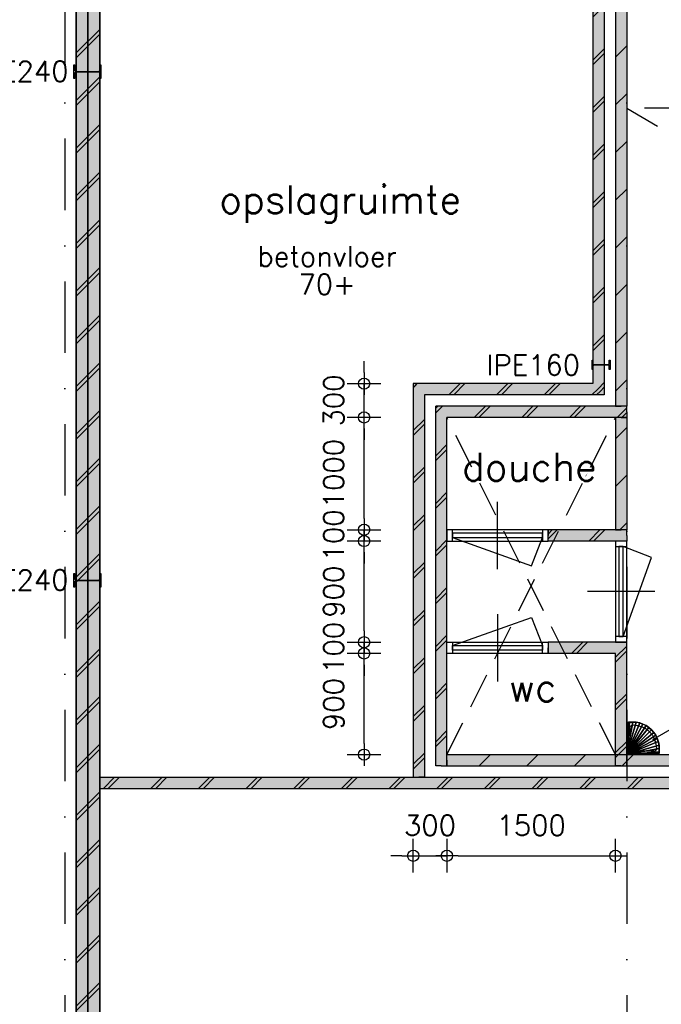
# Model space of a CAD drawing. Extents: x 0 to 139982, y -59400 to 0.
# Tile 11 of 20: x 68897 to 74608, y -43685 to -34926. Entities that reach past the tile are written whole.
import ezdxf
from ezdxf.enums import TextEntityAlignment as Align

# ---------------------------------------------------------------- set-up
doc = ezdxf.new("R2010")
doc.units = 0
doc.header["$LTSCALE"] = 100
doc.header["$MEASUREMENT"] = 0
doc.header["$PDMODE"] = 1
doc.header["$PDSIZE"] = -3
doc.linetypes.add('DASHDOT2', pattern=[12.7, 6.35, -3.175, 0, -3.175])
doc.linetypes.add('HIDDEN2', pattern=[4.7625, 3.175, -1.5875])
doc.layers.get('0').update_dxf_attribs({"linetype": 'CONTINUOUS'})
doc.layers.get('DEFPOINTS').update_dxf_attribs({"linetype": 'CONTINUOUS'})
for name, color, linetype in [('A--A21--_F123-', 9, 'CONTINUOUS'), ('A--L$7A-_STRAMIEN', 1, 'DASHDOT2'), ('A--L21--', 7, 'CONTINUOUS'), ('A--L21--_F---403', 24, 'CONTINUOUS'), ('A--L21--_F1---', 7, 'CONTINUOUS'), ('A--L21--_F123-', 1, 'CONTINUOUS'), ('A--L28--', 7, 'CONTINUOUS'), ('A--L28--_F1---', 1, 'HIDDEN2'), ('A--L31--_F123-', 7, 'CONTINUOUS'), ('A--L74--', 7, 'CONTINUOUS'), ('A--L74--_F---403', 24, 'CONTINUOUS'), ('A--L74--_F-23-', 7, 'CONTINUOUS'), ('A--L74--_F1---', 7, 'CONTINUOUS'), ('A--M$1A-_F123-_MAATV', 7, 'CONTINUOUS'), ('A--T$1A-_F123-_0_18MM', 1, 'CONTINUOUS'), ('A--T$1A-_F123-_0_25MM', 2, 'CONTINUOUS'), ('X--LP---_F1---', 9, 'CONTINUOUS'), ('X--LR---_CP', 7, 'CONTINUOUS')]:
    doc.layers.add(name, color=color, linetype=linetype)
doc.styles.add('0_18', font='ROMANS.shx', dxfattribs={"height": 180})
doc.styles.add('0_25', font='ROMANS.shx', dxfattribs={"height": 250})
doc.styles.add('MISO', font='ROMANS.shx')
doc.dimstyles.new('DLV18', dxfattribs={"dimscale": 100, "dimtxt": 1.8, "dimasz": 1, "dimexe": 0, "dimexo": 0, "dimgap": 0, "dimtad": 0, "dimdec": 0, "dimrnd": 1, "dimzin": 0, "dimtxsty": 'MISO', "dimblk1": '$DIMDLV', "dimblk2": '$DIMDLV', "dimsah": 1, "dimcen": 0, "dimse1": 1, "dimse2": 1, "dimclrd": 256, "dimclre": 256, "dimclrt": 1, "dimazin": 3, "dimtfac": 1, "dimtdec": 0, "dimtix": 1, "dimtmove": 0, "dimatfit": 3, "dimtvp": 1.5, "dimtolj": 1, "dimtzin": 0})

# ---------------------------------------------------------------- blocks, each defined once
blk = doc.blocks.new('$DIMDLV')
at = {"color": 0}
for p, q in [((0, -1.5), (0, 1.5)), ((-1, 0), (1, 0))]:
    blk.add_line(p, q, dxfattribs=at)
blk.add_circle((0, 0), 0.5, dxfattribs=at)
blk = doc.blocks.new('*D85')
at = {"layer": 'A--M$1A-_F123-_MAATV', "linetype": 'CONTINUOUS'}
blk.add_line((86400, -48863.9), (86400, -30963.9), dxfattribs=at)
at = {"layer": 'DEFPOINTS', "color": 0, "linetype": 'CONTINUOUS'}
for p in [(69400, -30863.9), (86400, -30863.9), (69400, -48963.9)]:
    blk.add_point(p, dxfattribs=at)
at = {"layer": 'A--M$1A-_F123-_MAATV', "linetype": 'CONTINUOUS', "xscale": 100, "yscale": 100, "zscale": 100}
for p, rotation in [((86400, -30863.9), 90), ((86400, -48963.9), 270)]:
    blk.add_blockref('$DIMDLV', p, dxfattribs=dict(at, rotation=rotation))
at = {"layer": 'A--M$1A-_F123-_MAATV', "color": 1, "linetype": 'CONTINUOUS', "insert": (86130, -39913.9), "char_height": 180, "attachment_point": 5, "rotation": 90, "style": 'MISO'}
blk.add_mtext('\\A1;18100', dxfattribs=at)
blk = doc.blocks.new('*D120')
at = {"layer": 'A--M$1A-_F123-_MAATV', "linetype": 'CONTINUOUS'}
blk.add_line((69710, -50263.9), (73900, -50263.9), dxfattribs=at)
at = {"layer": 'DEFPOINTS', "color": 0, "linetype": 'CONTINUOUS'}
for p in [(74000, -38184), (69610, -49063.9), (74000, -50263.9)]:
    blk.add_point(p, dxfattribs=at)
at = {"layer": 'A--M$1A-_F123-_MAATV', "linetype": 'CONTINUOUS', "xscale": 100, "yscale": 100, "zscale": 100, "rotation": 180}
blk.add_blockref('$DIMDLV', (69610, -50263.9), dxfattribs=at)
at = {"layer": 'A--M$1A-_F123-_MAATV', "linetype": 'CONTINUOUS', "xscale": 100, "yscale": 100, "zscale": 100}
blk.add_blockref('$DIMDLV', (74000, -50263.9), dxfattribs=at)
at = {"layer": 'A--M$1A-_F123-_MAATV', "color": 1, "linetype": 'CONTINUOUS', "insert": (71805, -49993.9), "char_height": 180, "attachment_point": 5, "style": 'MISO'}
blk.add_mtext('\\A1;4390', dxfattribs=at)
blk = doc.blocks.new('*D121')
at = {"layer": 'A--M$1A-_F123-_MAATV', "linetype": 'CONTINUOUS'}
for p, q in [((73900, -50263.9), (73800, -50263.9)), ((74000, -50263.9), (74300, -50263.9)), ((74400, -50263.9), (74500, -50263.9))]:
    blk.add_line(p, q, dxfattribs=at)
at = {"layer": 'DEFPOINTS', "color": 0, "linetype": 'CONTINUOUS'}
for p in [(74000, -38184), (74300, -39563.9), (74300, -50263.9)]:
    blk.add_point(p, dxfattribs=at)
at = {"layer": 'A--M$1A-_F123-_MAATV', "linetype": 'CONTINUOUS', "xscale": 100, "yscale": 100, "zscale": 100}
blk.add_blockref('$DIMDLV', (74000, -50263.9), dxfattribs=at)
at = {"layer": 'A--M$1A-_F123-_MAATV', "linetype": 'CONTINUOUS', "xscale": 100, "yscale": 100, "zscale": 100, "rotation": 180}
blk.add_blockref('$DIMDLV', (74300, -50263.9), dxfattribs=at)
at = {"layer": 'A--M$1A-_F123-_MAATV', "color": 1, "linetype": 'CONTINUOUS', "insert": (74150, -49993.9), "char_height": 180, "attachment_point": 5, "style": 'MISO'}
blk.add_mtext('\\A1;300', dxfattribs=at)
blk = doc.blocks.new('*D122')
at = {"layer": 'A--M$1A-_F123-_MAATV', "linetype": 'CONTINUOUS'}
blk.add_line((74400, -50263.9), (84200, -50263.9), dxfattribs=at)
at = {"layer": 'DEFPOINTS', "color": 0, "linetype": 'CONTINUOUS'}
for p in [(74300, -39563.9), (84300, -41463.9), (84300, -50263.9)]:
    blk.add_point(p, dxfattribs=at)
at = {"layer": 'A--M$1A-_F123-_MAATV', "linetype": 'CONTINUOUS', "xscale": 100, "yscale": 100, "zscale": 100, "rotation": 180}
blk.add_blockref('$DIMDLV', (74300, -50263.9), dxfattribs=at)
at = {"layer": 'A--M$1A-_F123-_MAATV', "linetype": 'CONTINUOUS', "xscale": 100, "yscale": 100, "zscale": 100}
blk.add_blockref('$DIMDLV', (84300, -50263.9), dxfattribs=at)
at = {"layer": 'A--M$1A-_F123-_MAATV', "color": 1, "linetype": 'CONTINUOUS', "insert": (79300, -49993.9), "char_height": 180, "attachment_point": 5, "style": 'MISO'}
blk.add_mtext('\\A1;10000', dxfattribs=at)
blk = doc.blocks.new('*D136')
at = {"layer": 'A--M$1A-_F123-_MAATV', "linetype": 'CONTINUOUS'}
blk.add_line((69710, -51463.9), (82700, -51463.9), dxfattribs=at)
at = {"layer": 'DEFPOINTS', "color": 0, "linetype": 'CONTINUOUS'}
for p in [(82800, -41763.9), (69610, -49063.9), (82800, -51463.9)]:
    blk.add_point(p, dxfattribs=at)
at = {"layer": 'A--M$1A-_F123-_MAATV', "linetype": 'CONTINUOUS', "xscale": 100, "yscale": 100, "zscale": 100, "rotation": 180}
blk.add_blockref('$DIMDLV', (69610, -51463.9), dxfattribs=at)
at = {"layer": 'A--M$1A-_F123-_MAATV', "linetype": 'CONTINUOUS', "xscale": 100, "yscale": 100, "zscale": 100}
blk.add_blockref('$DIMDLV', (82800, -51463.9), dxfattribs=at)
at = {"layer": 'A--M$1A-_F123-_MAATV', "color": 1, "linetype": 'CONTINUOUS', "insert": (76205, -51193.9), "char_height": 180, "attachment_point": 5, "style": 'MISO'}
blk.add_mtext('\\A1;13190', dxfattribs=at)
blk = doc.blocks.new('*U256')
at = {"layer": 'A--A21--_F123-', "linetype": 'CONTINUOUS'}
for p, q in [((32.1, -50), (132.1, 50)), ((74.5, -50), (174.5, 50)), ((456.1, -50), (556.1, 50)), ((498.5, -50), (598.5, 50)), ((880.1, -50), (980.1, 50)), ((922.5, -50), (1022.5, 50)), ((1304.1, -50), (1404.1, 50)), ((1346.5, -50), (1446.5, 50)), ((1728.1, -50), (1828.1, 50)), ((1770.5, -50), (1870.5, 50)), ((2152.1, -50), (2252.1, 50)), ((2194.5, -50), (2294.5, 50)), ((2576.1, -50), (2676.1, 50)), ((2618.5, -50), (2718.5, 50)), ((3000.1, -50), (3100.1, 50)), ((3042.5, -50), (3142.5, 50)), ((3424.1, -50), (3524.1, 50)), ((3466.5, -50), (3566.5, 50)), ((3848.1, -50), (3948.1, 50)), ((3890.5, -50), (3990.5, 50)), ((4272.1, -50), (4372.1, 50)), ((4314.5, -50), (4414.5, 50))]:
    blk.add_line(p, q, dxfattribs=at)
blk = doc.blocks.new('*U204')
at = {"layer": 'A--L21--_F1---', "color": 2, "linetype": 'CONTINUOUS'}
for points in [[(0, 0), (0, 50), (4440, 50), (4440, 50)], [(0, 0), (0, -50), (4440, -50), (4440, -50)]]:
    blk.add_lwpolyline(points, dxfattribs=at)
at = {"layer": 'X--LP---_F1---'}
for points in [[(0, 0), (0, 50), (4440, 0), (4440, 50)], [(4440, 0), (4440, -50), (0, 0), (0, -50)]]:
    blk.add_solid(points, dxfattribs=at)
blk.add_blockref('*U256', (0, 0))
blk = doc.blocks.new('*U255')
at = {"layer": 'A--A21--_F123-', "linetype": 'CONTINUOUS'}
for p, q in [((256.1, -50), (356.1, 50)), ((298.5, -50), (398.5, 50))]:
    blk.add_line(p, q, dxfattribs=at)
blk = doc.blocks.new('*U210')
at = {"layer": 'A--L21--_F1---', "color": 2, "linetype": 'CONTINUOUS'}
for points in [[(0, 50), (0, 50), (8750, 50), (8750, 0)], [(0, -50), (0, -50), (8750, -50), (8750, 0)]]:
    blk.add_lwpolyline(points, dxfattribs=at)
at = {"layer": 'X--LP---_F1---'}
for points in [[(0, 0), (0, 50), (8750, 0), (8750, 50)], [(8750, 0), (8750, -50), (0, 0), (0, -50)]]:
    blk.add_solid(points, dxfattribs=at)
at = {"layer": 'A--A21--_F123-'}
blk.add_blockref('*U255', (0, 0), dxfattribs=at)
blk = doc.blocks.new('*U264')
at = {"layer": 'A--A21--_F123-', "linetype": 'CONTINUOUS'}
for p, q in [((-50, -312.1), (50, -212.1)), ((-50, -354.5), (50, -254.5)), ((-50, -736.1), (50, -636.1)), ((-50, -778.5), (50, -678.5)), ((-50, -1160.1), (50, -1060.1)), ((-50, -1202.5), (50, -1102.5)), ((-50, -1584.1), (50, -1484.1)), ((-50, -1626.5), (50, -1526.5)), ((-50, -2008.1), (50, -1908.1)), ((-50, -2050.5), (50, -1950.5)), ((-50, -2432.1), (50, -2332.1)), ((-50, -2474.5), (50, -2374.5)), ((-50, -2856.1), (50, -2756.1)), ((-50, -2898.5), (50, -2798.5)), ((-50, -3280.1), (50, -3180.1)), ((-50, -3322.5), (50, -3222.5)), ((-50, -3704.1), (50, -3604.1)), ((-50, -3746.5), (50, -3646.5)), ((-50, -4128.1), (50, -4028.1)), ((-50, -4170.5), (50, -4070.5)), ((-50, -4552.1), (50, -4452.1)), ((-50, -4594.5), (50, -4494.5)), ((-50, -4976.1), (50, -4876.1)), ((-50, -5018.5), (50, -4918.5)), ((-4.9, -5355.1), (50, -5300.1)), ((16.3, -5376.3), (50, -5342.5))]:
    blk.add_line(p, q, dxfattribs=at)
blk = doc.blocks.new('*U213')
at = {"layer": 'A--L21--_F1---', "color": 2, "linetype": 'CONTINUOUS'}
for points in [[(0, 0), (-50, 0), (-50, -5310), (-50, -5310)], [(0, 0), (50, 0), (50, -5410), (50, -5410)]]:
    blk.add_lwpolyline(points, dxfattribs=at)
at = {"layer": 'X--LP---_F1---'}
for points in [[(0, -5360), (-50, -5310), (0, 0), (-50, 0)], [(0, 0), (50, 0), (0, -5360), (50, -5410)]]:
    blk.add_solid(points, dxfattribs=at)
at = {"layer": 'A--A21--_F123-'}
blk.add_blockref('*U264', (0, 0), dxfattribs=at)
blk = doc.blocks.new('*U261')
at = {"layer": 'A--A21--_F123-', "linetype": 'CONTINUOUS'}
for p, q in [((287.4, -50), (387.4, 50)), ((711.6, -50), (811.6, 50)), ((1135.9, -50), (1235.9, 50)), ((1560.2, -50), (1660.2, 50))]:
    blk.add_line(p, q, dxfattribs=at)
blk = doc.blocks.new('*U214')
at = {"layer": 'A--L21--_F1---', "color": 2, "linetype": 'CONTINUOUS'}
for points in [[(0, 0), (0, 50), (10100, 50), (10100, 0)], [(0, 0), (0, -50), (10100, -50), (10100, 0)]]:
    blk.add_lwpolyline(points, dxfattribs=at)
at = {"layer": 'X--LP---_F1---'}
for points in [[(0, 0), (0, 50), (10100, 0), (10100, 50)], [(10100, 0), (10100, -50), (0, 0), (0, -50)]]:
    blk.add_solid(points, dxfattribs=at)
at = {"layer": 'A--A21--_F123-'}
blk.add_blockref('*U261', (0, 0), dxfattribs=at)
blk = doc.blocks.new('*U265')
at = {"layer": 'A--A21--_F123-', "linetype": 'CONTINUOUS'}
for p, q in [((-50, -190.3), (50, -90.3)), ((-50, -614.6), (50, -514.6)), ((-11.2, -1000), (50, -938.8))]:
    blk.add_line(p, q, dxfattribs=at)
blk = doc.blocks.new('*U215')
at = {"layer": 'A--L21--_F1---', "color": 2, "linetype": 'CONTINUOUS'}
for points in [[(0, 0), (-50, 0), (-50, -1000), (0, -1000)], [(0, 0), (50, 0), (50, -1000), (0, -1000)]]:
    blk.add_lwpolyline(points, dxfattribs=at)
at = {"layer": 'X--LP---_F1---'}
for points in [[(0, -1000), (-50, -1000), (0, 0), (-50, 0)], [(0, 0), (50, 0), (0, -1000), (50, -1000)]]:
    blk.add_solid(points, dxfattribs=at)
at = {"layer": 'A--A21--_F123-'}
blk.add_blockref('*U265', (0, 0), dxfattribs=at)
blk = doc.blocks.new('*D216')
at = {"layer": 'A--M$1A-_F123-_MAATV'}
for p, q in [((72300, -42363.9), (72200, -42363.9)), ((72400, -42363.9), (72700, -42363.9)), ((72800, -42363.9), (72900, -42363.9))]:
    blk.add_line(p, q, dxfattribs=at)
at = {"layer": 'DEFPOINTS', "color": 0}
for p in [(72700, -41463.9), (72400, -41663.9), (72700, -42363.9)]:
    blk.add_point(p, dxfattribs=at)
at = {"layer": 'A--M$1A-_F123-_MAATV', "xscale": 100, "yscale": 100, "zscale": 100}
blk.add_blockref('$DIMDLV', (72400, -42363.9), dxfattribs=at)
at = {"layer": 'A--M$1A-_F123-_MAATV', "xscale": 100, "yscale": 100, "zscale": 100, "rotation": 180}
blk.add_blockref('$DIMDLV', (72700, -42363.9), dxfattribs=at)
at = {"layer": 'A--M$1A-_F123-_MAATV', "color": 1, "insert": (72550, -42093.9), "char_height": 180, "attachment_point": 5, "style": 'MISO'}
blk.add_mtext('\\A1;300', dxfattribs=at)
blk = doc.blocks.new('*D217')
at = {"layer": 'A--M$1A-_F123-_MAATV'}
blk.add_line((72800, -42363.9), (74100, -42363.9), dxfattribs=at)
at = {"layer": 'DEFPOINTS', "color": 0}
for p in [(74200, -40563.9), (72700, -41463.9), (74200, -42363.9)]:
    blk.add_point(p, dxfattribs=at)
at = {"layer": 'A--M$1A-_F123-_MAATV', "xscale": 100, "yscale": 100, "zscale": 100, "rotation": 180}
blk.add_blockref('$DIMDLV', (72700, -42363.9), dxfattribs=at)
at = {"layer": 'A--M$1A-_F123-_MAATV', "xscale": 100, "yscale": 100, "zscale": 100}
blk.add_blockref('$DIMDLV', (74200, -42363.9), dxfattribs=at)
at = {"layer": 'A--M$1A-_F123-_MAATV', "color": 1, "insert": (73450, -42093.9), "char_height": 180, "attachment_point": 5, "style": 'MISO'}
blk.add_mtext('\\A1;1500', dxfattribs=at)
blk = doc.blocks.new('*U219')
at = {"layer": 'A--A21--_F123-', "linetype": 'CONTINUOUS'}
for p, q in [((-50, 965.9), (50, 1065.9)), ((-50, 923.5), (50, 1023.5)), ((-50, 541.9), (50, 641.9)), ((-50, 499.5), (50, 599.5)), ((-50, 117.9), (50, 217.9)), ((-50, 75.5), (50, 175.5))]:
    blk.add_line(p, q, dxfattribs=at)
blk = doc.blocks.new('*U218')
at = {"layer": 'A--L21--_F1---', "color": 2, "linetype": 'CONTINUOUS'}
for points in [[(0, 0), (50, 0), (50, 1100), (50, 1100)], [(0, 0), (-50, 0), (-50, 1000), (-50, 1000)]]:
    blk.add_lwpolyline(points, dxfattribs=at)
at = {"layer": 'X--LP---_F1---'}
for points in [[(0, 1050), (50, 1100), (0, 0), (50, 0)], [(0, 0), (-50, 0), (0, 1050), (-50, 1000)]]:
    blk.add_solid(points, dxfattribs=at)
at = {"layer": 'A--A21--_F123-'}
blk.add_blockref('*U219', (0, 0), dxfattribs=at)
blk = doc.blocks.new('*U268')
at = {"layer": 'A--A21--_F123-', "linetype": 'CONTINUOUS'}
for p, q in [((-50, 3181.9), (-40.9, 3190.9)), ((-50, 3139.5), (-19.7, 3169.7)), ((-50, 2757.9), (50, 2857.9)), ((-50, 2715.5), (50, 2815.5)), ((-50, 2333.9), (50, 2433.9)), ((-50, 2291.5), (50, 2391.5)), ((-50, 1909.9), (50, 2009.9)), ((-50, 1867.5), (50, 1967.5)), ((-50, 1485.9), (50, 1585.9)), ((-50, 1443.5), (50, 1543.5)), ((-50, 1061.9), (50, 1161.9)), ((-50, 1019.5), (50, 1119.5)), ((-50, 637.9), (50, 737.9)), ((-50, 595.5), (50, 695.5)), ((-50, 213.9), (50, 313.9)), ((-50, 171.5), (50, 271.5))]:
    blk.add_line(p, q, dxfattribs=at)
blk = doc.blocks.new('*U220')
at = {"layer": 'A--L21--_F1---', "color": 2, "linetype": 'CONTINUOUS'}
for points in [[(0, 0), (-50, 0), (-50, 3200), (-50, 3200)], [(0, 0), (50, 0), (50, 3100), (50, 3100)]]:
    blk.add_lwpolyline(points, dxfattribs=at)
at = {"layer": 'X--LP---_F1---'}
for points in [[(0, 0), (-50, 0), (0, 3150), (-50, 3200)], [(0, 3150), (50, 3100), (0, 0), (50, 0)]]:
    blk.add_solid(points, dxfattribs=at)
at = {"layer": 'A--A21--_F123-'}
blk.add_blockref('*U268', (0, 0), dxfattribs=at)
blk = doc.blocks.new('*U222')
at = {"layer": 'A--A21--_F123-', "linetype": 'CONTINUOUS'}
for p, q in [((-439.9, -50), (-339.9, 50)), ((-397.5, -50), (-297.5, 50))]:
    blk.add_line(p, q, dxfattribs=at)
blk = doc.blocks.new('*U221')
at = {"layer": 'A--L21--_F1---', "color": 2, "linetype": 'CONTINUOUS'}
for points in [[(50, 50), (50, 50), (-650, 50), (-650, 0)], [(-50, -50), (-50, -50), (-650, -50), (-650, 0)]]:
    blk.add_lwpolyline(points, dxfattribs=at)
at = {"layer": 'X--LP---_F1---'}
for points in [[(0, 0), (50, 50), (-650, 0), (-650, 50)], [(-650, 0), (-650, -50), (0, 0), (-50, -50)]]:
    blk.add_solid(points, dxfattribs=at)
at = {"layer": 'A--A21--_F123-'}
blk.add_blockref('*U222', (0, 0), dxfattribs=at)
blk = doc.blocks.new('Q070046-')
at = {"layer": 'A--L74--_F-23-', "color": 1, "linetype": 'CONTINUOUS'}
for p, q in [((83.6, -83.6), (20, -20)), ((20, -90.7), (20, -20)), ((20, -20), (90.7, -20))]:
    blk.add_line(p, q, dxfattribs=at)
for points in [[(0, 0), (265, 0, -0.41), (290, -25), (290, -55, -0.41), (55, -290), (25, -290, -0.41), (0, -265)], [(30, -30), (240, -30, -0.41), (265, -55, -0.41), (55, -265, -0.41), (30, -240)]]:
    blk.add_lwpolyline(points, format="xyb", close=True, dxfattribs=at)
at = {"layer": 'A--L74--_F-23-', "color": 255}
blk.add_circle((0, 0), 0.0123, dxfattribs=at)
at = {"layer": 'A--L74--_F1---', "color": 1, "linetype": 'CONTINUOUS'}
for points in [[(0, 0), (265, 0, -0.41), (290, -25), (290, -55, -0.41), (55, -290), (25, -290, -0.41), (0, -265)], [(30, -30), (240, -30, -0.41), (265, -55, -0.41), (55, -265, -0.41), (30, -240)]]:
    blk.add_lwpolyline(points, format="xyb", close=True, dxfattribs=at)
at = {"layer": 'X--LR---_CP'}
for p in [(300, 0), (0, -300), (0, -300)]:
    blk.add_point(p, dxfattribs=at)
at = {"layer": 'A--L74--_F---403', "linetype": 'CONTINUOUS'}
mesh = blk.add_polyface(dxfattribs=at)
corners = [(0, 0, 650), (265, 0, 650), (268.3, -0.2, 650), (271.5, -0.9, 650), (274.5, -2, 650), (277.5, -3.4, 650), (280.2, -5.2, 650), (282.6, -7.4, 650), (284.8, -9.8, 650), (286.6, -12.5, 650), (288, -15.5, 650), (289.1, -18.5, 650), (289.8, -21.7, 650), (290, -25, 650), (290, -55, 650), (287.8, -85.6, 650), (281.6, -115.7, 650), (271.7, -144.7, 650), (258, -172.1, 650), (240.9, -197.6, 650), (220.7, -220.7, 650), (197.6, -240.9, 650), (172.1, -258, 650), (144.7, -271.7, 650), (115.7, -281.6, 650), (85.6, -287.8, 650), (55, -290, 650), (25, -290, 650), (21.7, -289.8, 650), (18.5, -289.1, 650), (15.5, -288, 650), (12.5, -286.6, 650), (9.8, -284.8, 650), (7.4, -282.6, 650), (5.2, -280.2, 650), (3.4, -277.5, 650), (2, -274.5, 650), (0.9, -271.5, 650), (0.2, -268.3, 650), (0, -265, 650), (0, 0, 850), (265, 0, 850), (268.3, -0.2, 850), (271.5, -0.9, 850), (274.5, -2, 850), (277.5, -3.4, 850), (280.2, -5.2, 850), (282.6, -7.4, 850), (284.8, -9.8, 850), (286.6, -12.5, 850), (288, -15.5, 850), (289.1, -18.5, 850), (289.8, -21.7, 850), (290, -25, 850), (290, -55, 850), (287.8, -85.6, 850), (281.6, -115.7, 850), (271.7, -144.7, 850), (258, -172.1, 850), (240.9, -197.6, 850), (220.7, -220.7, 850), (197.6, -240.9, 850), (172.1, -258, 850), (144.7, -271.7, 850), (115.7, -281.6, 850), (85.6, -287.8, 850), (55, -290, 850), (25, -290, 850), (21.7, -289.8, 850), (18.5, -289.1, 850), (15.5, -288, 850), (12.5, -286.6, 850), (9.8, -284.8, 850), (7.4, -282.6, 850), (5.2, -280.2, 850), (3.4, -277.5, 850), (2, -274.5, 850), (0.9, -271.5, 850), (0.2, -268.3, 850), (0, -265, 850)]
mesh.append_faces([[corners[k] for k in face] for face in [(0, 1, 41, 40), (1, 2, 42, 41), (2, 3, 43, 42), (3, 4, 44, 43), (4, 5, 45, 44), (5, 6, 46, 45), (6, 7, 47, 46), (7, 8, 48, 47), (8, 9, 49, 48), (9, 10, 50, 49), (10, 11, 51, 50), (11, 12, 52, 51), (12, 13, 53, 52), (13, 14, 54, 53), (14, 15, 55, 54), (15, 16, 56, 55), (16, 17, 57, 56), (17, 18, 58, 57), (18, 19, 59, 58), (19, 20, 60, 59), (20, 21, 61, 60), (21, 22, 62, 61), (22, 23, 63, 62), (23, 24, 64, 63), (24, 25, 65, 64), (25, 26, 66, 65), (26, 27, 67, 66), (27, 28, 68, 67), (28, 29, 69, 68), (29, 30, 70, 69), (30, 31, 71, 70), (31, 32, 72, 71), (32, 33, 73, 72), (33, 34, 74, 73), (34, 35, 75, 74), (35, 36, 76, 75), (36, 37, 77, 76), (37, 38, 78, 77), (38, 39, 79, 78), (39, 0, 40, 79)]])
mesh.append_faces([[corners[k] for k in face] for face in [(0, 1, 2, 2), (0, 2, 3, 3), (0, 3, 4, 4), (0, 4, 5, 5), (0, 5, 6, 6), (0, 6, 7, 7), (0, 7, 8, 8), (0, 8, 9, 9), (0, 9, 10, 10), (0, 10, 11, 11), (0, 11, 12, 12), (0, 12, 13, 13), (0, 13, 14, 14), (0, 14, 15, 15), (0, 15, 16, 16), (0, 16, 17, 17), (0, 17, 18, 18), (0, 18, 19, 19), (0, 19, 20, 20), (0, 20, 21, 21), (0, 21, 22, 22), (0, 22, 23, 23), (0, 23, 24, 24), (0, 24, 25, 25), (0, 25, 26, 26), (0, 26, 27, 27), (0, 27, 28, 28), (0, 28, 29, 29), (0, 29, 30, 30), (0, 30, 31, 31), (0, 31, 32, 32), (0, 32, 33, 33), (0, 33, 34, 34), (0, 34, 35, 35), (0, 35, 36, 36), (0, 36, 37, 37), (0, 37, 38, 38), (0, 38, 39, 39), (40, 41, 42, 42), (40, 42, 43, 43), (40, 43, 44, 44), (40, 44, 45, 45), (40, 45, 46, 46), (40, 46, 47, 47), (40, 47, 48, 48), (40, 48, 49, 49), (40, 49, 50, 50), (40, 50, 51, 51), (40, 51, 52, 52), (40, 52, 53, 53), (40, 53, 54, 54), (40, 54, 55, 55), (40, 55, 56, 56), (40, 56, 57, 57), (40, 57, 58, 58), (40, 58, 59, 59), (40, 59, 60, 60), (40, 60, 61, 61), (40, 61, 62, 62), (40, 62, 63, 63), (40, 63, 64, 64), (40, 64, 65, 65), (40, 65, 66, 66), (40, 66, 67, 67), (40, 67, 68, 68), (40, 68, 69, 69), (40, 69, 70, 70), (40, 70, 71, 71), (40, 71, 72, 72), (40, 72, 73, 73), (40, 73, 74, 74), (40, 74, 75, 75), (40, 75, 76, 76), (40, 76, 77, 77), (40, 77, 78, 78), (40, 78, 79, 79)]], dxfattribs={"vtx0": -1, "vtx1": -1, "vtx2": -1, "vtx3": -1})
blk = doc.blocks.new('QD20563-')
at = {"layer": 'A--L28--_F1---', "color": 2, "linetype": 'CONTINUOUS'}
blk.add_lwpolyline([(41, -80), (-41, -80), (-41, -72.6), (-9.5, -72.6, 0.414214), (-2.5, -65.6), (-2.5, 65.6, 0.414214), (-9.5, 72.6), (-41, 72.6), (-41, 80), (41, 80), (41, 72.6), (9.5, 72.6, 0.414214), (2.5, 65.6), (2.5, -65.6, 0.414214), (9.5, -72.6), (41, -72.6)], format="xyb", close=True, dxfattribs=at)
at = {"layer": 'X--LR---_CP', "color": 4, "linetype": 'CONTINUOUS'}
for p in [(-2.5, 0), (0, 0), (2.5, 0)]:
    blk.add_point(p, dxfattribs=at)
blk = doc.blocks.new('*U253')
at = {"layer": 'A--A21--_F123-', "linetype": 'CONTINUOUS'}
for p, q in [((-105, -4458.1), (105, -4248.1)), ((-105, -4500.5), (105, -4290.5)), ((-105, -4882.1), (105, -4672.1)), ((-105, -4924.5), (105, -4714.5)), ((-105, -5306.1), (105, -5096.1)), ((-105, -5348.5), (105, -5138.5)), ((-105, -5730.1), (105, -5520.1)), ((-105, -5772.5), (105, -5562.5)), ((-105, -6154.1), (105, -5944.1)), ((-105, -6196.5), (105, -5986.5)), ((-105, -6578.1), (105, -6368.1)), ((-105, -6620.5), (105, -6410.5)), ((-105, -7002.1), (105, -6792.1)), ((-105, -7044.5), (105, -6834.5)), ((-105, -7426.1), (105, -7216.1)), ((-105, -7468.5), (105, -7258.5)), ((-105, -7850.1), (105, -7640.1)), ((-105, -7892.5), (105, -7682.5)), ((-105, -8274.1), (105, -8064.1)), ((-105, -8316.5), (105, -8106.5)), ((-105, -8698.1), (105, -8488.1)), ((-105, -8740.5), (105, -8530.5)), ((-105, -9122.1), (105, -8912.1)), ((-105, -9164.5), (105, -8954.5)), ((-105, -9546.1), (105, -9336.1)), ((-105, -9588.5), (105, -9378.5)), ((-105, -9970.1), (105, -9760.1)), ((-105, -10012.5), (105, -9802.5)), ((-105, -10394.1), (105, -10184.1)), ((-105, -10436.5), (105, -10226.5)), ((-105, -10818.1), (105, -10608.1)), ((-105, -10860.5), (105, -10650.5)), ((-105, -11242.1), (105, -11032.1)), ((-105, -11284.5), (105, -11074.5)), ((-105, -11666.1), (105, -11456.1)), ((-105, -11708.5), (105, -11498.5)), ((-105, -12090.1), (105, -11880.1)), ((-105, -12132.5), (105, -11922.5)), ((-105, -12514.1), (105, -12304.1)), ((-105, -12556.5), (105, -12346.5)), ((-105, -12938.1), (105, -12728.1)), ((-105, -12980.5), (105, -12770.5))]:
    blk.add_line(p, q, dxfattribs=at)
blk = doc.blocks.new('*U251')
at = {"layer": 'A--L21--_F1---', "color": 2, "linetype": 'CONTINUOUS'}
for points in [[(0, 0), (-105, 0), (-105, -18200), (-105, -18200)], [(0, 0), (105, 0), (105, -18300), (105, -18300)]]:
    blk.add_lwpolyline(points, dxfattribs=at)
at = {"layer": 'X--LP---_F1---'}
for points in [[(0, -18250), (-105, -18200), (0, 0), (-105, 0)], [(0, 0), (105, 0), (0, -18250), (105, -18300)]]:
    blk.add_solid(points, dxfattribs=at)
at = {"layer": 'A--A21--_F123-'}
blk.add_blockref('*U253', (0, 0), dxfattribs=at)
at = {"layer": 'A--L21--_F---403'}
mesh = blk.add_polyface(dxfattribs=at)
corners = [(0, 0), (105, 0), (105, -18300), (0, -18250), (-105, -18200), (-105, 0), (0, 0), (105, 0), (105, -18300), (0, -18250), (-105, -18200), (-105, 0)]
mesh.append_faces([[corners[k] for k in face] for face in [(1, 7, 8, 2), (11, 5, 4, 10)]])
mesh.append_faces([[corners[k] for k in face] for face in [(0, 1, 7, 6), (2, 3, 9, 8), (3, 9, 10, 4), (5, 11, 6, 0)]], dxfattribs={"vtx0": -1, "vtx1": -1, "vtx2": -1, "vtx3": -1})
mesh.append_faces([[corners[k] for k in face] for face in [(5, 0, 3, 4), (11, 6, 9, 10)]], dxfattribs={"vtx1": -1})
mesh.append_faces([[corners[k] for k in face] for face in [(0, 1, 2, 3), (6, 7, 8, 9)]], dxfattribs={"vtx3": -1})
blk = doc.blocks.new('QD20567-')
at = {"layer": 'A--L28--_F1---', "color": 2, "linetype": 'CONTINUOUS'}
blk.add_lwpolyline([(60, -120), (-60, -120), (-60, -110.2), (-10.1, -110.2, 0.414214), (-3.1, -103.2), (-3.1, 103.2, 0.414214), (-10.1, 110.2), (-60, 110.2), (-60, 120), (60, 120), (60, 110.2), (10.1, 110.2, 0.414214), (3.1, 103.2), (3.1, -103.2, 0.414214), (10.1, -110.2), (60, -110.2)], format="xyb", close=True, dxfattribs=at)
at = {"layer": 'X--LR---_CP', "color": 4, "linetype": 'CONTINUOUS'}
for p in [(-3.1, 0), (0, 0), (3.1, 0)]:
    blk.add_point(p, dxfattribs=at)
blk = doc.blocks.new('*U269')
at = {"layer": 'A--A21--_F123-', "linetype": 'CONTINUOUS'}
for p, q in [((-1631.7, 31.7), (-1613.5, 50)), ((-1331.9, -50), (-1231.9, 50)), ((-1289.5, -50), (-1189.5, 50)), ((-907.9, -50), (-807.9, 50)), ((-865.5, -50), (-765.5, 50)), ((-483.9, -50), (-383.9, 50)), ((-441.5, -50), (-341.5, 50)), ((-59.9, -50), (-4.9, 4.9)), ((-17.5, -50), (16.3, -16.3))]:
    blk.add_line(p, q, dxfattribs=at)
blk = doc.blocks.new('*U257')
at = {"layer": 'A--L21--_F1---', "color": 2, "linetype": 'CONTINUOUS'}
for points in [[(-50, 50), (-50, 50), (-1650, 50), (-1650, 50)], [(50, -50), (50, -50), (-1550, -50), (-1550, -50)]]:
    blk.add_lwpolyline(points, dxfattribs=at)
at = {"layer": 'X--LP---_F1---'}
for points in [[(-1600, 0), (-1650, 50), (0, 0), (-50, 50)], [(0, 0), (50, -50), (-1600, 0), (-1550, -50)]]:
    blk.add_solid(points, dxfattribs=at)
at = {"layer": 'A--A21--_F123-'}
blk.add_blockref('*U269', (0, 0), dxfattribs=at)
blk = doc.blocks.new('*U267')
at = {"layer": 'A--A21--_F123-', "linetype": 'CONTINUOUS'}
for p, q in [((-1690.9, 40.9), (-1681.9, 50)), ((-1669.7, 19.7), (-1639.5, 50)), ((-1357.9, -50), (-1257.9, 50)), ((-1315.5, -50), (-1215.5, 50)), ((-933.9, -50), (-833.9, 50)), ((-891.5, -50), (-791.5, 50)), ((-509.9, -50), (-409.9, 50)), ((-467.5, -50), (-367.5, 50)), ((-85.9, -50), (0, 35.9)), ((-43.5, -50), (0, -6.5))]:
    blk.add_line(p, q, dxfattribs=at)
blk = doc.blocks.new('*U258')
at = {"layer": 'A--L21--_F1---', "color": 2, "linetype": 'CONTINUOUS'}
for points in [[(0, 0), (0, 50), (-1700, 50), (-1700, 50)], [(0, 0), (0, -50), (-1600, -50), (-1600, -50)]]:
    blk.add_lwpolyline(points, dxfattribs=at)
at = {"layer": 'X--LP---_F1---'}
for points in [[(-1650, 0), (-1700, 50), (0, 0), (0, 50)], [(0, 0), (0, -50), (-1650, 0), (-1600, -50)]]:
    blk.add_solid(points, dxfattribs=at)
at = {"layer": 'A--A21--_F123-'}
blk.add_blockref('*U267', (0, 0), dxfattribs=at)
blk = doc.blocks.new('*U260')
at = {"layer": 'A--A21--_F123-', "linetype": 'CONTINUOUS'}
for p, q in [((-700, 11.9), (-661.9, 50)), ((-700, -30.5), (-619.5, 50)), ((-337.9, -50), (-237.9, 50)), ((-295.5, -50), (-195.5, 50))]:
    blk.add_line(p, q, dxfattribs=at)
blk = doc.blocks.new('*U259')
at = {"layer": 'A--L21--_F1---', "color": 2, "linetype": 'CONTINUOUS'}
for points in [[(0, 0), (0, 50), (-700, 50), (-700, 0)], [(0, 0), (0, -50), (-700, -50), (-700, 0)]]:
    blk.add_lwpolyline(points, dxfattribs=at)
at = {"layer": 'X--LP---_F1---'}
for points in [[(0, 0), (0, 50), (-700, 0), (-700, 50)], [(-700, 0), (-700, -50), (0, 0), (0, -50)]]:
    blk.add_solid(points, dxfattribs=at)
at = {"layer": 'A--A21--_F123-'}
blk.add_blockref('*U260', (0, 0), dxfattribs=at)
blk = doc.blocks.new('*U263')
at = {"layer": 'A--A21--_F123-', "linetype": 'CONTINUOUS'}
for p, q in [((-50, -284.9), (50, -184.9)), ((-50, -709.1), (50, -609.1)), ((-50, -1133.4), (50, -1033.4)), ((-50, -1557.7), (50, -1457.7)), ((-50, -1981.9), (50, -1881.9)), ((-50, -2406.2), (50, -2306.2)), ((-50, -2830.5), (50, -2730.5)), ((-50, -3254.7), (50, -3154.7)), ((-50, -3679), (50, -3579)), ((-50, -4103.3), (50, -4003.3)), ((-50, -4527.5), (50, -4427.5)), ((-50, -4951.8), (50, -4851.8)), ((-50, -5376.1), (50, -5276.1))]:
    blk.add_line(p, q, dxfattribs=at)
blk = doc.blocks.new('*U262')
at = {"layer": 'A--L21--_F1---', "color": 2, "linetype": 'CONTINUOUS'}
for points in [[(0, 0), (-50, 0), (-50, -5510), (0, -5510)], [(0, 0), (50, 0), (50, -5510), (0, -5510)]]:
    blk.add_lwpolyline(points, dxfattribs=at)
at = {"layer": 'X--LP---_F1---'}
for points in [[(0, -5510), (-50, -5510), (0, 0), (-50, 0)], [(0, 0), (50, 0), (0, -5510), (50, -5510)]]:
    blk.add_solid(points, dxfattribs=at)
at = {"layer": 'A--A21--_F123-'}
blk.add_blockref('*U263', (0, 0), dxfattribs=at)
blk = doc.blocks.new('*U270')
at = {"layer": 'A--A21--_F123-', "linetype": 'CONTINUOUS'}
for p, q in [((-50, 13.5), (-31.7, 31.7)), ((-50, -368.1), (50, -268.1)), ((-50, -410.5), (50, -310.5)), ((-50, -792.1), (50, -692.1)), ((-50, -834.5), (50, -734.5)), ((-50, -1216.1), (50, -1116.1)), ((-50, -1258.5), (50, -1158.5)), ((-50, -1640.1), (50, -1540.1)), ((-50, -1682.5), (50, -1582.5)), ((-50, -2064.1), (50, -1964.1)), ((-50, -2106.5), (50, -2006.5)), ((-50, -2488.1), (50, -2388.1)), ((-50, -2530.5), (50, -2430.5)), ((-50, -2912.1), (50, -2812.1)), ((-50, -2954.5), (50, -2854.5)), ((-50, -3336.1), (50, -3236.1)), ((-50, -3378.5), (50, -3278.5))]:
    blk.add_line(p, q, dxfattribs=at)
blk = doc.blocks.new('*U266')
at = {"layer": 'A--L21--_F1---', "color": 2, "linetype": 'CONTINUOUS'}
for points in [[(-50, 50), (-50, 50), (-50, -3450), (0, -3450)], [(50, -50), (50, -50), (50, -3450), (0, -3450)]]:
    blk.add_lwpolyline(points, dxfattribs=at)
at = {"layer": 'X--LP---_F1---'}
for points in [[(0, -3450), (-50, -3450), (0, 0), (-50, 50)], [(0, 0), (50, -50), (0, -3450), (50, -3450)]]:
    blk.add_solid(points, dxfattribs=at)
at = {"layer": 'A--A21--_F123-'}
blk.add_blockref('*U270', (0, 0), dxfattribs=at)
blk = doc.blocks.new('*D271')
at = {"layer": 'A--M$1A-_F123-_MAATV'}
blk.add_line((71962.8, -41363.9), (71962.8, -40663.9), dxfattribs=at)
at = {"layer": 'DEFPOINTS', "color": 0}
for p in [(71962.8, -40563.9), (72700, -40563.9), (72700, -41463.9)]:
    blk.add_point(p, dxfattribs=at)
at = {"layer": 'A--M$1A-_F123-_MAATV', "xscale": 100, "yscale": 100, "zscale": 100}
for p, rotation in [((71962.8, -40563.9), 90), ((71962.8, -41463.9), 270)]:
    blk.add_blockref('$DIMDLV', p, dxfattribs=dict(at, rotation=rotation))
at = {"layer": 'A--M$1A-_F123-_MAATV', "color": 1, "insert": (71692.8, -41013.9), "char_height": 180, "attachment_point": 5, "rotation": 90, "style": 'MISO'}
blk.add_mtext('\\A1;900', dxfattribs=at)
blk = doc.blocks.new('*D272')
at = {"layer": 'A--M$1A-_F123-_MAATV'}
blk.add_line((71962.8, -40363.9), (71962.8, -39663.9), dxfattribs=at)
at = {"layer": 'DEFPOINTS', "color": 0}
for p in [(71962.8, -39563.9), (72750, -39563.9), (72750, -40463.9)]:
    blk.add_point(p, dxfattribs=at)
at = {"layer": 'A--M$1A-_F123-_MAATV', "xscale": 100, "yscale": 100, "zscale": 100}
for p, rotation in [((71962.8, -39563.9), 90), ((71962.8, -40463.9), 270)]:
    blk.add_blockref('$DIMDLV', p, dxfattribs=dict(at, rotation=rotation))
at = {"layer": 'A--M$1A-_F123-_MAATV', "color": 1, "insert": (71692.8, -40013.9), "char_height": 180, "attachment_point": 5, "rotation": 90, "style": 'MISO'}
blk.add_mtext('\\A1;900', dxfattribs=at)
blk = doc.blocks.new('*D273')
at = {"layer": 'A--M$1A-_F123-_MAATV'}
for p, q in [((71962.8, -40363.9), (71962.8, -40263.9)), ((71962.8, -40563.9), (71962.8, -40463.9)), ((71962.8, -40663.9), (71962.8, -40763.9))]:
    blk.add_line(p, q, dxfattribs=at)
at = {"layer": 'DEFPOINTS', "color": 0}
for p in [(71962.8, -40463.9), (72750, -40463.9), (72750, -40563.9)]:
    blk.add_point(p, dxfattribs=at)
at = {"layer": 'A--M$1A-_F123-_MAATV', "xscale": 100, "yscale": 100, "zscale": 100}
for p, rotation in [((71962.8, -40463.9), 270), ((71962.8, -40563.9), 90)]:
    blk.add_blockref('$DIMDLV', p, dxfattribs=dict(at, rotation=rotation))
at = {"layer": 'A--M$1A-_F123-_MAATV', "color": 1, "insert": (71692.8, -40513.9), "char_height": 180, "attachment_point": 5, "rotation": 90, "style": 'MISO'}
blk.add_mtext('\\A1;100', dxfattribs=at)
blk = doc.blocks.new('*D274')
at = {"layer": 'A--M$1A-_F123-_MAATV'}
for p, q in [((71962.8, -39363.9), (71962.8, -39263.9)), ((71962.8, -39563.9), (71962.8, -39463.9)), ((71962.8, -39663.9), (71962.8, -39763.9))]:
    blk.add_line(p, q, dxfattribs=at)
at = {"layer": 'DEFPOINTS', "color": 0}
for p in [(71962.8, -39463.9), (72750, -39463.9), (72750, -39563.9)]:
    blk.add_point(p, dxfattribs=at)
at = {"layer": 'A--M$1A-_F123-_MAATV', "xscale": 100, "yscale": 100, "zscale": 100}
for p, rotation in [((71962.8, -39463.9), 270), ((71962.8, -39563.9), 90)]:
    blk.add_blockref('$DIMDLV', p, dxfattribs=dict(at, rotation=rotation))
at = {"layer": 'A--M$1A-_F123-_MAATV', "color": 1, "insert": (71692.8, -39513.9), "char_height": 180, "attachment_point": 5, "rotation": 90, "style": 'MISO'}
blk.add_mtext('\\A1;100', dxfattribs=at)
blk = doc.blocks.new('*D275')
at = {"layer": 'A--M$1A-_F123-_MAATV'}
blk.add_line((71962.8, -39363.9), (71962.8, -38563.9), dxfattribs=at)
at = {"layer": 'DEFPOINTS', "color": 0}
for p in [(71962.8, -38463.9), (72700, -38463.9), (72750, -39463.9)]:
    blk.add_point(p, dxfattribs=at)
at = {"layer": 'A--M$1A-_F123-_MAATV', "xscale": 100, "yscale": 100, "zscale": 100}
for p, rotation in [((71962.8, -38463.9), 90), ((71962.8, -39463.9), 270)]:
    blk.add_blockref('$DIMDLV', p, dxfattribs=dict(at, rotation=rotation))
at = {"layer": 'A--M$1A-_F123-_MAATV', "color": 1, "insert": (71692.8, -38963.9), "char_height": 180, "attachment_point": 5, "rotation": 90, "style": 'MISO'}
blk.add_mtext('\\A1;1000', dxfattribs=at)
blk = doc.blocks.new('*D276')
at = {"layer": 'A--M$1A-_F123-_MAATV'}
for p, q in [((71962.8, -38063.9), (71962.8, -37963.9)), ((71962.8, -38463.9), (71962.8, -38163.9)), ((71962.8, -38563.9), (71962.8, -38663.9))]:
    blk.add_line(p, q, dxfattribs=at)
at = {"layer": 'DEFPOINTS', "color": 0}
for p in [(71962.8, -38163.9), (72400, -38163.9), (72700, -38463.9)]:
    blk.add_point(p, dxfattribs=at)
at = {"layer": 'A--M$1A-_F123-_MAATV', "xscale": 100, "yscale": 100, "zscale": 100}
for p, rotation in [((71962.8, -38163.9), 270), ((71962.8, -38463.9), 90)]:
    blk.add_blockref('$DIMDLV', p, dxfattribs=dict(at, rotation=rotation))
at = {"layer": 'A--M$1A-_F123-_MAATV', "color": 1, "insert": (71692.8, -38313.9), "char_height": 180, "attachment_point": 5, "rotation": 90, "style": 'MISO'}
blk.add_mtext('\\A1;300', dxfattribs=at)

msp = doc.modelspace()

# ---------------------------------------------------------------- linework, layer by layer
at = {"layer": 'A--L$7A-_STRAMIEN'}
for p, q in [((69300, -28363.9), (69300, -49063.9)), ((74300, -28363.9), (74300, -49063.9))]:
    msp.add_line(p, q, dxfattribs=at)
at = {"layer": 'A--L21--_F123-', "color": 8, "linetype": 'HIDDEN2'}
for p, q in [((84300, -35713.9), (74300, -35713.9)), ((74300, -35713.9), (84300, -41463.9)), ((84300, -35713.9), (74300, -41463.9)), ((72700, -41463.9), (74200, -38463.9)), ((74200, -41463.9), (72700, -38463.9))]:
    msp.add_line(p, q, dxfattribs=at)
at = {"layer": 'A--L31--_F123-', "color": 1, "linetype": 'CONTINUOUS'}
for p, q in [((73150, -39813.9), (73150, -39213.9)), ((74550, -40013.9), (73950, -40013.9)), ((73150, -40213.9), (73150, -40813.9))]:
    msp.add_line(p, q, dxfattribs=at)
for points in [[(72700, -39563.9), (73600, -39563.9), (73600, -39463.9), (72700, -39463.9)], [(72700, -39563.9), (72750, -39563.9), (72750, -39463.9), (72700, -39463.9)], [(72750, -39533.9), (73550, -39533.9), (73550, -39493.9), (72750, -39493.9)], [(73550, -39563.9), (73600, -39563.9), (73600, -39463.9), (73550, -39463.9)], [(74300, -40463.9), (74300, -39563.9), (74200, -39563.9), (74200, -40463.9)], [(74300, -39613.9), (74300, -39563.9), (74200, -39563.9), (74200, -39613.9)], [(74270, -40413.9), (74270, -39613.9), (74230, -39613.9), (74230, -40413.9)], [(72700, -40463.9), (73600, -40463.9), (73600, -40563.9), (72700, -40563.9)], [(72700, -40463.9), (72750, -40463.9), (72750, -40563.9), (72700, -40563.9)], [(73550, -40463.9), (73600, -40463.9), (73600, -40563.9), (73550, -40563.9)], [(74300, -40463.9), (74300, -40413.9), (74200, -40413.9), (74200, -40463.9)], [(72750, -40493.9), (73550, -40493.9), (73550, -40533.9), (72750, -40533.9)]]:
    msp.add_lwpolyline(points, close=True, dxfattribs=at)
for points in [[(72750, -39533.9), (73454.2, -39783.7), (73550, -39533.9)], [(74270, -40413.9), (74519.8, -39709.7), (74270, -39613.9)], [(72750, -40493.9), (73454.2, -40244.2), (73550, -40493.9)]]:
    msp.add_lwpolyline(points, dxfattribs=at)
at = {"layer": 'A--T$1A-_F123-_0_18MM', "linetype": 'CONTINUOUS'}
for points in [[(69400, -36690.7, 0, 66.7, 0), (69200.3, -36690.7, 0, 0, 0), (69028.3, -36690.7, 0, 0, 0), (69028.3, -36690.7, 0, 0, 0)], [(73941.9, -38980.1, 0, 66.7, 0), (74056, -38815.8, 0, 0, 0), (74467.1, -38248.4, 0, 0, 0), (74594.3, -38248.4, 0, 0, 0)], [(69400, -42455.3, 0, 66.7, 0), (69200.3, -42455.3, 0, 0, 0), (69028.3, -42455.3, 0, 0, 0), (69028.3, -42455.3, 0, 0, 0)]]:
    msp.add_lwpolyline(points, format="xyseb", dxfattribs=at)

# ---------------------------------------------------------------- block references
at = {"layer": 'A--L21--'}
for name, p in [('*U251', (69505, -30763.9)), ('*U213', (74050, -32853.9)), ('*U262', (74250, -32853.9)), ('*U257', (74050, -38213.9)), ('*U266', (72450, -38213.9)), ('*U220', (72650, -41563.9)), ('*U258', (74300, -38413.9)), ('*U215', (74250, -38463.9)), ('*U259', (74300, -39513.9)), ('*U221', (74250, -40513.9)), ('*U218', (74250, -41563.9)), ('*U214', (72700, -41513.9)), ('*U204', (69610, -41713.9)), ('*U210', (74050, -41713.9))]:
    msp.add_blockref(name, p, dxfattribs=at)
at = {"layer": 'A--L28--'}
for name, p, rotation in [('QD20567-', (69499.8, -35388.9), 90), ('QD20563-', (74072.6, -37997.3), 270), ('QD20567-', (69499.8, -39913.9), 90)]:
    msp.add_blockref(name, p, dxfattribs=dict(at, rotation=rotation))
at = {"layer": 'A--L74--', "rotation": 90}
msp.add_blockref('Q070046-', (74300, -41463.9), dxfattribs=at)

# ---------------------------------------------------------------- texts
at = {"layer": 'A--T$1A-_F123-_0_18MM', "style": '0_18'}
for s, p in [('IPE240', (68916.2, -35474.7)), ('betonvloer', (71633.3, -37120.8)), ('70+', (71633.3, -37370.8)), ('IPE160', (73469, -38088)), ('IPE240', (68916.2, -39999.7))]:
    msp.add_text(s, height=180, dxfattribs=at).set_placement(p, align=Align.CENTER)
at = {"layer": 'A--T$1A-_F123-_0_25MM', "style": '0_25'}
for s, p in [('opslagruimte', (71750, -36651.1)), ('douche', (73433.1, -39028.6)), ('wc', (73463, -40990.5))]:
    msp.add_text(s, height=250, dxfattribs=at).set_placement(p, align=Align.CENTER)

# ---------------------------------------------------------------- dimensions: what is measured, and where the dimension line sits
at = {"layer": 'A--M$1A-_F123-_MAATV', "linetype": 'CONTINUOUS'}
dim = msp.add_linear_dim(base=(86400, -30863.9), p1=(69400, -48963.9), p2=(69400, -30863.9), angle=90, dimstyle='DLV18', dxfattribs=at)
dim.commit()
dim.dimension.update_dxf_attribs({"geometry": '*D85', "text_midpoint": (86130, -39913.9)})
at = {"layer": 'A--M$1A-_F123-_MAATV'}
for base, p1, p2, picture, middle in [((71962.8, -38163.9), (72700, -38463.9), (72400, -38163.9), '*D276', (71692.8, -38313.9)), ((71962.8, -38463.9), (72750, -39463.9), (72700, -38463.9), '*D275', (71692.8, -38963.9)), ((71962.8, -39463.9), (72750, -39563.9), (72750, -39463.9), '*D274', (71692.8, -39513.9)), ((71962.8, -39563.9), (72750, -40463.9), (72750, -39563.9), '*D272', (71692.8, -40013.9)), ((71962.8, -40463.9), (72750, -40563.9), (72750, -40463.9), '*D273', (71692.8, -40513.9)), ((71962.8, -40563.9), (72700, -41463.9), (72700, -40563.9), '*D271', (71692.8, -41013.9))]:
    dim = msp.add_linear_dim(base=base, p1=p1, p2=p2, angle=90, dimstyle='DLV18', dxfattribs=at)
    dim.commit()
    dim.dimension.update_dxf_attribs({"geometry": picture, "text_midpoint": middle})
at = {"layer": 'A--M$1A-_F123-_MAATV', "linetype": 'CONTINUOUS'}
for base, p1, p2, picture, middle in [((74000, -50263.9), (69610, -49063.9), (74000, -38184), '*D120', (71805, -49993.9)), ((74300, -50263.9), (74000, -38184), (74300, -39563.9), '*D121', (74150, -49993.9)), ((84300, -50263.9), (74300, -39563.9), (84300, -41463.9), '*D122', (79300, -49993.9)), ((82800, -51463.9), (69610, -49063.9), (82800, -41763.9), '*D136', (76205, -51193.9))]:
    dim = msp.add_linear_dim(base=base, p1=p1, p2=p2, dimstyle='DLV18', dxfattribs=at)
    dim.commit()
    dim.dimension.update_dxf_attribs({"geometry": picture, "text_midpoint": middle})
at = {"layer": 'A--M$1A-_F123-_MAATV'}
for base, p1, p2, picture, middle in [((74200, -42363.9), (72700, -41463.9), (74200, -40563.9), '*D217', (73450, -42093.9)), ((72700, -42363.9), (72400, -41663.9), (72700, -41463.9), '*D216', (72550, -42093.9))]:
    dim = msp.add_linear_dim(base=base, p1=p1, p2=p2, dimstyle='DLV18', dxfattribs=at)
    dim.commit()
    dim.dimension.update_dxf_attribs({"geometry": picture, "text_midpoint": middle})

doc.saveas('drawing.dxf')
